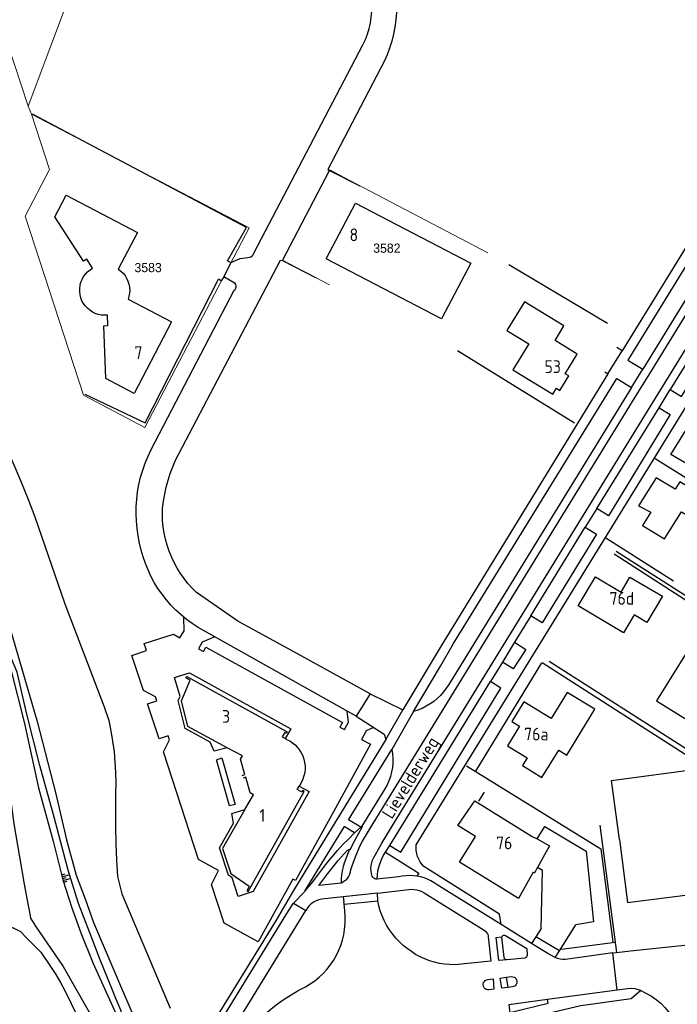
# Model space of a CAD drawing. Header units: metres. Extents: x 233829 to 239427, y 444283 to 448222.
# Tile 105 of 171: x 236852 to 236981, y 445576 to 445769. Entities that reach past the tile are written whole.
import ezdxf
from ezdxf.enums import TextEntityAlignment as Align

# ---------------------------------------------------------------- set-up
doc = ezdxf.new("R2010")
doc.units = ezdxf.units.M
doc.header["$MEASUREMENT"] = 0
for name, color, linetype in [('DAKRAND', 4, 'Continuous'), ('Goud-kadastrale grenzen', 13, 'Continuous'), ('HEG', 253, 'Continuous'), ('HEK', 253, 'Continuous'), ('HOOFDGEBOUW', 4, 'Continuous'), ('HUISNUMMER', 253, 'Continuous'), ('INSTEEKSLOOT', 153, 'Continuous'), ('KANTVERH', 253, 'Continuous'), ('KNTGESLVERH', 253, 'Continuous'), ('KNTONVERHARD', 253, 'Continuous'), ('KNTOPENVERH', 253, 'Continuous'), ('MUUR', 253, 'Continuous'), ('OVLIJNOBJ', 253, 'Continuous'), ('STRAATNAAM', 253, 'Continuous'), ('TALUD', 253, 'Continuous')]:
    doc.layers.add(name, color=color, linetype=linetype)
doc.layers.add('G01 kadestrale perceelsgrens', color=73, linetype='Continuous', lineweight=0)
doc.layers.add('Z01 perceelnummer', color=73, linetype='Continuous', lineweight=13)
doc.styles.get("Standard").update_dxf_attribs({"font": 'iso.shx'})
doc.styles.add('Styledgn001', font='dgn001.shx')

# ---------------------------------------------------------------- blocks, each defined once
blk = doc.blocks.new('TA', base_point=(75009.5, 300012))
for p, q in [((75009.5, 300012.5), (75010, 300012.5)), ((75009.5, 300012.25), (75010.5, 300012.25)), ((75009.5, 300012), (75010, 300012)), ((75009.5, 300011.75), (75010.5, 300011.75)), ((75009.5, 300011.5), (75010, 300011.5))]:
    blk.add_line(p, q)
blk = doc.blocks.new('A$C1532452F')
at = {"layer": 'G01 kadestrale perceelsgrens'}
for p, q in [((236854.739, 445750.738), (236854.116, 445752.301)), ((236854.739, 445750.738), (236858.291, 445739.861)), ((236854.739, 445750.738), (236897.441, 445728.423)), ((236853.485, 445730.708), (236858.291, 445739.861)), ((236913.309, 445739.77), (236917.204, 445737.731)), ((236917.204, 445737.731), (236944.304, 445723.545)), ((236897.441, 445728.423), (236876.978, 445689.283))]:
    blk.add_line(p, q, dxfattribs=at)
at = {"layer": 'G01 kadestrale perceelsgrens', "flags": 128}
for points in [[(236854.116, 445752.301), (236850.004, 445764.8), (236841.16, 445768.421), (236833.003, 445793.615), (236839.781, 445811.703)], [(236839.781, 445811.703), (236871.909, 445799.697), (236854.116, 445752.301)], [(236913.2, 445717.255), (236904.019, 445722.07), (236913.309, 445739.77)], [(236876.978, 445689.283), (236864.962, 445695.566), (236853.485, 445730.708)]]:
    blk.add_lwpolyline(points, dxfattribs=at)
at = {"layer": 'Z01 perceelnummer', "linetype": 'Continuous', "lineweight": 13, "style": 'Styledgn001'}
for s, p in [('3582', (236924.486, 445724.431)), ('3583', (236877.632, 445720.62))]:
    blk.add_text(s, height=1.8, dxfattribs=at).set_placement(p, align=Align.MIDDLE_CENTER)

msp = doc.modelspace()

# ---------------------------------------------------------------- linework, layer by layer
at = {"layer": 'DAKRAND'}
for p, q in [((236953.03, 445609.07), (236953.95, 445608.56)), ((236953.2, 445602.01), (236953.43, 445601.88)), ((236954.03, 445602.96), (236953.43, 445601.88))]:
    msp.add_line(p, q, dxfattribs=at)
for points in [[(236970.15, 445608.42), (236968.54, 445620.02), (236993.98, 445623.43), (236995.37, 445611.58)], [(236953.95, 445608.56), (236956.39, 445607.2), (236954.03, 445602.96)]]:
    msp.add_lwpolyline(points, dxfattribs=at)
at = {"layer": 'HEG'}
for p, q in [((236948.41, 445721.24), (236967.77, 445709.75)), ((236961.3, 445690.12), (236938.35, 445704.29)), ((236967.48, 445667.59), (236980.73, 445659.17))]:
    msp.add_line(p, q, dxfattribs=at)
for points in [[(236893.2, 445721.95), (236896.92, 445728.46), (236854.92, 445750.71)], [(236865.22, 445695.79), (236877.05, 445690.14), (236891.46, 445718.36)], [(236977.14, 445683.18), (236992.28, 445673.76), (237004.61, 445665.87)], [(236956.36, 445643.43), (236984.03, 445625.77), (236992.29, 445627.02), (236991.83, 445631.18), (237000.05, 445644.47), (236969.06, 445664.41)]]:
    msp.add_lwpolyline(points, dxfattribs=at)
at = {"layer": 'HEK'}
msp.add_line((236969.49, 445664.98), (237001.41, 445644.61), dxfattribs=at)
msp.add_lwpolyline([(236954.95, 445643.17), (236983.76, 445624.71), (236993.01, 445625.98), (236993.33, 445627.45), (237011.65, 445629.39)], dxfattribs=at)
at = {"layer": 'HOOFDGEBOUW'}
for p, q in [((236904.82, 445628.09), (236904.55, 445628.24)), ((236907.39, 445619.11), (236907.3, 445618.93))]:
    msp.add_line(p, q, dxfattribs=at)
for points in [[(236859.35, 445730.59), (236861.55, 445734.83), (236875.54, 445727.51), (236871.78, 445720.31)], [(236912.6, 445722.31), (236918.32, 445733.28), (236940.94, 445721.47), (236935.24, 445710.54), (236912.6, 445722.31)], [(236866.75, 445720.5), (236865.61, 445722.29), (236864.94, 445721.86), (236859.35, 445730.59)], [(236869.66, 445711.3), (236869.05, 445711.27), (236868.43, 445711.32), (236867.83, 445711.44), (236867.25, 445711.64), (236866.69, 445711.9), (236866.18, 445712.24), (236865.71, 445712.64), (236865.29, 445713.09), (236864.93, 445713.59), (236864.64, 445714.13), (236864.42, 445714.7), (236864.27, 445715.3), (236864.2, 445715.91), (236864.2, 445716.53), (236864.29, 445717.14), (236864.44, 445717.73), (236864.67, 445718.3), (236864.97, 445718.84), (236865.33, 445719.34), (236865.76, 445719.78), (236866.23, 445720.17), (236866.75, 445720.5)], [(236871.78, 445720.31), (236872.27, 445719.95), (236872.71, 445719.53), (236873.1, 445719.06), (236873.42, 445718.54), (236873.68, 445717.98), (236873.87, 445717.4), (236873.98, 445716.8), (236874.02, 445716.19), (236873.99, 445715.58), (236873.87, 445714.98), (236873.69, 445714.4)], [(236873.69, 445714.4), (236882.21, 445709.96), (236874.9, 445695.94), (236869.34, 445698.86), (236868.93, 445709.22), (236869.74, 445709.25), (236869.66, 445711.3)], [(236948.04, 445708.27), (236952.32, 445705.66), (236949.23, 445700.58), (236957.06, 445695.8), (236957.77, 445696.96), (236958.45, 445696.54), (236960.19, 445699.37), (236959.49, 445699.79), (236961.85, 445703.65), (236957.5, 445706.33), (236959.24, 445709.18), (236951.49, 445713.9), (236948.04, 445708.27)], [(236994.79, 445683.55), (236993.22, 445680.85), (236989.07, 445683.27), (236987.02, 445680), (236980.22, 445683.95), (236983.9, 445689.82), (236987.49, 445687.45), (236987.93, 445688.15), (236990.27, 445686.8), (236990.15, 445686.61), (236994.79, 445683.55)], [(236990.86, 445673.21), (236981.97, 445678.57), (236981.07, 445677.13), (236977.32, 445679.4), (236973.89, 445673.9), (236976.28, 445672.65), (236974.63, 445670.01), (236978.95, 445667.4), (236982.28, 445672.73), (236988.3, 445669.1), (236990.86, 445673.21)], [(236973.01, 445652.49), (236970.94, 445649), (236962.05, 445654.28), (236965.43, 445659.97), (236970.45, 445656.99)], [(236970.45, 445656.99), (236972.18, 445659.91), (236978.55, 445656.16), (236975.51, 445651.01), (236973.01, 445652.49)], [(236995.11, 445644.58), (236986.38, 445650.02), (236977.42, 445635.65), (236986.15, 445630.21), (236995.11, 445644.58)], [(236893.16, 445626.46), (236885.4, 445630.6), (236884.18, 445635.64), (236885.91, 445639.67), (236885.03, 445640.16), (236885.2, 445640.45), (236904.89, 445629.58), (236904.73, 445629.28), (236904.43, 445629.45), (236903.95, 445628.57), (236904.55, 445628.24)], [(236951.38, 445635.46), (236949.02, 445631.61), (236950.52, 445630.67), (236948.19, 445626.84), (236952.03, 445624.47), (236951.09, 445622.94), (236954.93, 445620.58), (236958.23, 445625.95), (236959.78, 445625.01), (236965.28, 445633.99), (236959.88, 445637.3), (236956.75, 445632.18), (236951.38, 445635.46)], [(236896.11, 445621.02), (236896.64, 445621.17), (236895.77, 445624.21), (236896.13, 445624.88), (236893.16, 445626.46)], [(236904.82, 445628.09), (236905.42, 445627.78), (236905.97, 445627.42), (236906.48, 445626.99), (236906.95, 445626.52), (236907.36, 445625.99), (236907.7, 445625.43), (236907.99, 445624.83), (236908.21, 445624.2), (236908.35, 445623.55), (236908.43, 445622.89), (236908.43, 445622.22), (236908.36, 445621.56), (236908.22, 445620.91), (236908.01, 445620.28), (236907.73, 445619.68), (236907.39, 445619.11)], [(236896.63, 445614.32), (236898.31, 445617.23), (236897.66, 445617.61), (236896.79, 445620.65), (236896.26, 445620.49)], [(236896.63, 445614.32), (236892.24, 445606.71), (236893.87, 445601.78), (236897.47, 445599.28), (236896.98, 445598.4), (236897.27, 445598.23), (236908.24, 445617.88), (236907.95, 445618.04), (236907.78, 445617.75), (236906.91, 445618.23), (236907.3, 445618.93)], [(236953.2, 445602.01), (236950.32, 445596.91), (236938.77, 445604.01), (236941.86, 445609.05), (236938.41, 445611.17), (236941.73, 445616.02), (236953.03, 445609.07)], [(236970.15, 445608.42), (236971.7, 445596.1), (236996.99, 445599.27), (236995.37, 445611.58)]]:
    msp.add_lwpolyline(points, dxfattribs=at)
at = {"layer": 'INSTEEKSLOOT'}
for points in [[(236776.73, 445882.41), (236776.08, 445882.27), (236775.78, 445881.87), (236775.7, 445881.36), (236775.71, 445880.91), (236775.77, 445880.46), (236780.36, 445866.66), (236789.67, 445838.63), (236800.63, 445805.96), (236818.13, 445752.22), (236834.36, 445703.16), (236844.04, 445673.88), (236847.87, 445660.57), (236848.62, 445656.47), (236855.84, 445631.59), (236859.49, 445617.38), (236861.62, 445608.39), (236863.54, 445601.46), (236865.26, 445596.83), (236866.92, 445592.15), (236872.77, 445578.39), (236874.89, 445573.57)], [(236847.93, 445689.43), (236849.52, 445685.94), (236851.07, 445682.42), (236852.56, 445678.89), (236854.01, 445675.34), (236855.4, 445671.76)], [(236855.4, 445671.76), (236861.28, 445654.67), (236869.01, 445634.47), (236869.9, 445631.76)], [(236869.9, 445631.76), (236870.32, 445629.74), (236870.67, 445627.71), (236870.94, 445625.67), (236871.13, 445623.62), (236871.25, 445621.56), (236871.29, 445619.5), (236871.26, 445617.44)], [(236871.26, 445617.44), (236871.2, 445614.19), (236871.21, 445610.93), (236871.29, 445607.68), (236871.43, 445604.42), (236871.64, 445601.17)], [(236871.64, 445601.17), (236872.48, 445597.82), (236881.93, 445575.35)]]:
    msp.add_lwpolyline(points, dxfattribs=at)
at = {"layer": 'KANTVERH'}
for p, q in [((236898.4, 445723.42), (236919.8, 445764.3)), ((236904.02, 445722.03), (236913.21, 445739.64)), ((236913.21, 445739.64), (236919.15, 445736.64)), ((236893.87, 445721.62), (236892.5, 445718.79)), ((236893.2, 445721.95), (236893.87, 445721.62)), ((236904.02, 445722.03), (236910.59, 445718.62)), ((236894.72, 445717.52), (236892.5, 445718.79)), ((236878.23, 445684.94), (236894.53, 445716.18)), ((236918.49, 445632.63), (236887.43, 445650.05)), ((236921.22, 445636.99), (236918.49, 445632.63)), ((236918.49, 445632.63), (236923.95, 445629.08)), ((236907.28, 445618.94), (236907.3, 445618.93)), ((236966.26, 445611.25), (236969.57, 445586.3)), ((236968.85, 445586.23), (236969.57, 445586.3))]:
    msp.add_line(p, q, dxfattribs=at)
for points in [[(236919.8, 445764.3), (236920.28, 445765.33), (236920.68, 445766.4), (236921.01, 445767.49), (236921.26, 445768.59), (236921.43, 445769.72), (236921.53, 445770.85), (236921.55, 445771.99), (236921.48, 445773.13), (236921.35, 445774.26), (236921.13, 445775.37), (236920.84, 445776.47), (236920.47, 445777.55), (236920.03, 445778.6), (236919.52, 445779.62), (236918.94, 445780.59), (236918.29, 445781.53), (236917.58, 445782.42), (236916.81, 445783.26), (236915.99, 445784.04), (236915.11, 445784.77)], [(236925.01, 445780.39), (236925.43, 445779.03), (236925.78, 445777.66), (236926.05, 445776.27), (236926.25, 445774.87), (236926.37, 445773.45), (236926.41, 445772.04), (236926.37, 445770.62), (236926.25, 445769.21), (236926.06, 445767.8), (236925.79, 445766.41), (236925.45, 445765.03), (236925.02, 445763.68), (236924.53, 445762.35), (236923.96, 445761.05), (236923.33, 445759.79)], [(236923.33, 445759.79), (236912.87, 445739.86), (236913.21, 445739.64)], [(236897.21, 445722.63), (236897.51, 445722.66), (236897.8, 445722.76), (236898.05, 445722.93), (236898.25, 445723.15), (236898.4, 445723.42)], [(236883.01, 445682.84), (236903.6, 445722.05), (236904.02, 445722.03)], [(236893.87, 445721.62), (236895.7, 445722.39), (236897.21, 445722.63)], [(236892.5, 445718.79), (236891.98, 445718.01), (236891.46, 445718.36)], [(236894.53, 445716.18), (236894.7, 445716.35), (236894.83, 445716.57), (236894.9, 445716.81), (236894.9, 445717.06), (236894.84, 445717.3), (236894.72, 445717.52)], [(236875.96, 445666.57), (236875.67, 445667.99), (236875.46, 445669.43), (236875.33, 445670.88), (236875.27, 445672.33), (236875.3, 445673.78), (236875.4, 445675.23), (236875.58, 445676.67), (236875.83, 445678.1), (236876.16, 445679.52), (236876.57, 445680.91), (236877.05, 445682.28), (236877.61, 445683.63), (236878.23, 445684.94)], [(236880.45, 445673.45), (236880.64, 445674.83), (236880.89, 445676.2), (236881.2, 445677.56), (236881.57, 445678.91), (236881.99, 445680.24), (236882.48, 445681.55), (236883.01, 445682.84)], [(236887.12, 445656.88), (236886.26, 445657.76), (236885.44, 445658.67), (236884.68, 445659.64), (236883.98, 445660.64), (236883.34, 445661.69), (236882.75, 445662.77), (236882.23, 445663.88), (236881.77, 445665.02), (236881.38, 445666.18), (236881.05, 445667.36), (236880.79, 445668.56), (236880.6, 445669.77), (236880.48, 445670.99), (236880.43, 445672.22), (236880.45, 445673.45)], [(236887.43, 445650.05), (236886.27, 445650.8), (236885.16, 445651.62), (236884.1, 445652.5), (236883.08, 445653.43), (236882.12, 445654.42), (236881.21, 445655.46), (236880.36, 445656.54), (236879.57, 445657.68), (236878.85, 445658.85), (236878.19, 445660.07), (236877.61, 445661.31), (236877.09, 445662.59), (236876.64, 445663.9), (236876.26, 445665.22), (236875.96, 445666.57)], [(236921.22, 445636.99), (236906.37, 445645.16), (236895.24, 445651.3), (236887.12, 445656.88)], [(236921.85, 445630.44), (236920.45, 445629.74), (236919.54, 445628.09), (236921.27, 445627.14), (236913.27, 445612.55), (236906.58, 445600.4), (236906.04, 445600.7), (236899.26, 445588.35), (236892.55, 445592.05), (236890.05, 445599.62), (236891.44, 445602.4), (236887.51, 445604.51), (236880.64, 445625.62), (236881.8, 445627.98), (236881.55, 445628.78), (236879.78, 445628.22), (236877.53, 445635.07), (236879.32, 445635.65), (236879.05, 445636.42), (236876.71, 445637.66), (236874.42, 445644.55), (236877.29, 445645.49), (236876.87, 445646.89), (236882.59, 445648.71), (236883.87, 445648.01), (236884.68, 445649.4), (236884.67, 445652.02)], [(236890.7, 445648.22), (236888.23, 445647.16), (236887.49, 445645.86), (236888.51, 445645.31), (236888.98, 445646.16), (236915.78, 445631.41), (236915.27, 445630.45), (236916.15, 445630), (236916.96, 445631.47), (236916.68, 445633.64)], [(236893.16, 445626.46), (236890.58, 445625.79), (236889.84, 445627.55), (236884.88, 445630.19), (236883.55, 445635.7), (236883.89, 445636.49), (236882.81, 445640.19), (236885.74, 445641.14), (236905.61, 445630.17), (236904.55, 445628.24)], [(236891.07, 445624.06), (236892.12, 445624.44), (236894.73, 445615.33), (236893.61, 445615.06), (236891.07, 445624.06)], [(236907.3, 445618.93), (236909.21, 445617.86), (236898.26, 445598.26), (236895.32, 445597.28), (236894.11, 445600.94), (236893.4, 445601.43), (236891.61, 445606.83), (236894.39, 445611.64), (236894.09, 445613.53), (236896.63, 445614.32)], [(236953.95, 445608.56), (236955.47, 445611.03), (236963.62, 445606.16), (236965.05, 445592.29), (236961.56, 445591.73)], [(236954.74, 445590.98), (236955.02, 445602.39), (236954.03, 445602.96)], [(236969.57, 445586.3), (236972.32, 445586.59), (236989.74, 445588.46), (237001.05, 445590.09), (237001.42, 445590.13)], [(236974.31, 445578.85), (236975.33, 445578.33), (236976.39, 445577.75), (236977.36, 445577.07), (236978.29, 445576.29), (236979.06, 445575.51), (236979.83, 445574.57), (236980.61, 445573.64), (236981.08, 445572.84), (236981.92, 445571.26), (236982.62, 445568.91)]]:
    msp.add_lwpolyline(points, dxfattribs=at)
at = {"layer": 'KNTGESLVERH'}
for p, q in [((236919.39, 445610.89), (236919.6, 445611.09)), ((236918.16, 445609.74), (236919.39, 445610.89)), ((236915.69, 445599.97), (236915.54, 445599.91)), ((236926.76, 445601.13), (236922.57, 445600.7)), ((236946.9, 445591.79), (236934.38, 445599.56)), ((236922.62, 445597.91), (236915.93, 445597.22)), ((236922.62, 445597.91), (236928.77, 445598.63)), ((236922.69, 445596.43), (236922.62, 445597.91)), ((236931.81, 445597.99), (236943.59, 445590.64)), ((236906.19, 445595.94), (236908.6, 445594.54)), ((236915.93, 445597.22), (236911.66, 445596.76)), ((236915.93, 445597.22), (236916.04, 445596.24)), ((236916.11, 445595.75), (236916.04, 445596.24)), ((236916.11, 445595.75), (236922.69, 445596.43)), ((236952.84, 445588.04), (236946.9, 445591.79)), ((236947.06, 445589.27), (236947.07, 445589.35)), ((236954.74, 445586.85), (236952.84, 445588.04)), ((236968.85, 445586.23), (236960.47, 445585.07)), ((236969.66, 445578.88), (236968.85, 445586.23)), ((236951.54, 445585.2), (236948.06, 445584.87)), ((236957.53, 445585.31), (236957.37, 445585.39)), ((236947.91, 445581.43), (236948.92, 445581.55)), ((236949.16, 445579.55), (236948.21, 445579.42)), ((236969.66, 445578.88), (236956.03, 445577.04)), ((236956.03, 445577.04), (236948.4, 445576.01))]:
    msp.add_line(p, q, dxfattribs=at)
for points in [[(237042.7, 445808.4), (237009.6, 445754.34), (236975.95, 445699.69), (236973.7, 445696.03), (236938.07, 445638.17), (236921.23, 445610.73)], [(236922.17, 445605.38), (236923.53, 445607.74), (236925.92, 445611.74), (236976.7, 445694.18), (237045.94, 445806.42)], [(236912.72, 445603.78), (236913.73, 445605.04), (236914.78, 445606.26), (236915.87, 445607.46), (236917, 445608.61), (236918.16, 445609.74)], [(236921.23, 445610.73), (236920.42, 445609.43), (236919.67, 445608.1), (236919, 445606.74), (236918.39, 445605.34), (236917.84, 445603.92), (236917.37, 445602.47)], [(236915.54, 445599.91), (236911.13, 445599.41), (236912.92, 445601.78), (236914.94, 445604.33), (236916.71, 445606.3), (236917.14, 445606.54)], [(236921.61, 445601.23), (236921.47, 445601.75), (236921.39, 445602.29), (236921.36, 445602.83), (236921.41, 445603.37), (236921.51, 445603.9), (236921.67, 445604.42), (236921.9, 445604.91), (236922.17, 445605.38)], [(236908.48, 445598.36), (236909.71, 445599.81), (236912.72, 445603.78)], [(236917.37, 445602.47), (236917.29, 445602.03), (236917.15, 445601.6), (236916.95, 445601.2), (236916.7, 445600.83), (236916.41, 445600.5), (236916.07, 445600.21), (236915.69, 445599.97)], [(236930.39, 445601.25), (236929.67, 445601.34), (236928.94, 445601.38), (236928.21, 445601.35), (236927.48, 445601.27), (236926.76, 445601.13)], [(236922.57, 445600.7), (236922.33, 445600.69), (236922.11, 445600.75), (236921.9, 445600.87), (236921.73, 445601.03), (236921.61, 445601.23)], [(236934.38, 445599.56), (236933.77, 445599.97), (236933.14, 445600.33), (236932.49, 445600.64), (236931.8, 445600.9), (236931.11, 445601.11), (236930.39, 445601.25)], [(236906.19, 445595.94), (236908.4, 445598.26), (236908.48, 445598.36)], [(236928.77, 445598.63), (236929.29, 445598.68), (236929.82, 445598.66), (236930.35, 445598.58), (236930.85, 445598.44), (236931.34, 445598.24), (236931.81, 445597.99)], [(236911.66, 445596.76), (236911.12, 445596.63), (236910.6, 445596.43), (236910.1, 445596.16), (236909.65, 445595.84), (236909.24, 445595.45), (236908.89, 445595.02), (236908.6, 445594.54)], [(236916.18, 445590.81), (236916.28, 445592.05), (236916.3, 445593.28), (236916.24, 445594.52), (236916.11, 445595.75)], [(236927.71, 445587.69), (236926.95, 445588.38), (236926.24, 445589.13), (236925.58, 445589.92), (236924.98, 445590.75), (236924.44, 445591.63), (236923.96, 445592.54), (236923.54, 445593.48), (236923.19, 445594.44), (236922.91, 445595.43), (236922.69, 445596.43)], [(236908.49, 445579.56), (236909.42, 445580.11), (236910.32, 445580.73), (236911.17, 445581.42), (236911.96, 445582.16), (236912.7, 445582.96), (236913.38, 445583.81), (236914, 445584.71), (236914.54, 445585.65), (236915.02, 445586.63), (236915.42, 445587.64), (236915.75, 445588.68), (236916.01, 445589.74), (236916.18, 445590.81)], [(236943.59, 445590.64), (236943.85, 445590.45), (236944.06, 445590.22), (236944.23, 445589.95), (236944.34, 445589.66), (236944.39, 445589.35)], [(236947.07, 445589.35), (236947.15, 445589.5), (236947.27, 445589.62), (236947.43, 445589.68), (236947.6, 445589.7), (236947.77, 445589.65)], [(236944.39, 445589.35), (236944.9, 445584.59), (236937.8, 445583.87)], [(236948.06, 445584.87), (236946.45, 445584.72), (236945.92, 445589.21), (236947.07, 445589.35)], [(236947.77, 445589.65), (236951.93, 445587.05), (236951.99, 445585.72)], [(236937.8, 445583.87), (236936.8, 445583.9), (236935.8, 445583.99), (236934.81, 445584.15), (236933.83, 445584.37), (236932.87, 445584.66), (236931.93, 445585.02), (236931.02, 445585.43), (236930.13, 445585.91), (236929.29, 445586.45), (236928.47, 445587.04), (236927.71, 445587.69)], [(236957.37, 445585.39), (236956.05, 445586.1), (236954.74, 445586.85)], [(236951.99, 445585.72), (236951.96, 445585.54), (236951.87, 445585.37), (236951.72, 445585.26), (236951.54, 445585.2)], [(236960.47, 445585.07), (236959.98, 445584.96), (236959.48, 445584.91), (236958.98, 445584.92), (236958.48, 445584.99), (236958, 445585.12), (236957.53, 445585.31)], [(236944.51, 445578.96), (236944.25, 445578.97), (236944, 445579.04), (236943.77, 445579.18), (236943.59, 445579.37), (236943.47, 445579.6), (236943.4, 445579.85), (236943.41, 445580.11), (236943.48, 445580.37), (236943.62, 445580.59), (236943.8, 445580.78), (236944.04, 445580.9), (236944.29, 445580.97)], [(236944.29, 445580.97), (236945.32, 445581.1), (236945.51, 445579.1), (236944.51, 445578.96)], [(236948.21, 445579.42), (236947.02, 445579.26), (236946.75, 445581.26), (236947.91, 445581.43)], [(236948.92, 445581.55), (236949.2, 445581.54), (236949.47, 445581.45), (236949.7, 445581.29), (236949.88, 445581.07), (236949.99, 445580.81), (236950.02, 445580.53), (236949.98, 445580.25), (236949.86, 445579.99), (236949.67, 445579.78), (236949.43, 445579.63), (236949.16, 445579.55)], [(236896.15, 445569.57), (236897.17, 445570.8), (236898.25, 445571.98), (236899.38, 445573.11), (236900.55, 445574.2), (236901.78, 445575.23), (236903.04, 445576.21), (236904.35, 445577.14), (236905.69, 445578.01), (236907.07, 445578.81), (236908.49, 445579.56)], [(236974.31, 445578.85), (236973.22, 445579.14), (236972.25, 445579.22), (236969.66, 445578.88)]]:
    msp.add_lwpolyline(points, dxfattribs=at)
at = {"layer": 'KNTONVERHARD'}
for points in [[(236847.6, 445638.53), (236849.78, 445622.92), (236851.3, 445611.51), (236852.36, 445605.06), (236853.34, 445599.71), (236854.04, 445595.86), (236854.39, 445593.86), (236854.56, 445593.01)], [(236846.31, 445591.58), (236846.66, 445591.62), (236847.41, 445591.79), (236848.71, 445591.82), (236849.92, 445591.6), (236851.14, 445591.13), (236852.61, 445590.41), (236853.85, 445589.13), (236856.57, 445586.34)], [(236854.56, 445593.01), (236855.5, 445591.43), (236860.96, 445583.53), (236866.09, 445574.57), (236869.42, 445569.78)], [(236856.57, 445586.34), (236858.45, 445583.57), (236859.49, 445581.99), (236860.43, 445580.41), (236861.32, 445578.82), (236865.07, 445571.08), (236865.71, 445569.39), (236866.77, 445567.26), (236868.02, 445565.18), (236872.36, 445560.21), (236873.28, 445559.23), (236874.3, 445558.6), (236875.72, 445557.93), (236877.3, 445557.27), (236879.52, 445556.96)]]:
    msp.add_lwpolyline(points, dxfattribs=at)
at = {"layer": 'KNTOPENVERH'}
for p, q in [((236989.44, 445711.86), (236980.08, 445696.73)), ((236967.86, 445699.77), (236970.67, 445704.28)), ((236970.67, 445704.28), (236969.63, 445704.93)), ((236967.23, 445700.17), (236967.86, 445699.77)), ((236972.52, 445697.08), (236974.73, 445700.68)), ((236972.52, 445697.08), (236936.64, 445638.84)), ((236977.91, 445693.11), (236980.08, 445696.73)), ((236965.71, 445673.4), (236977.91, 445693.11)), ((236965.71, 445673.4), (236963.42, 445669.7)), ((236952.72, 445652.35), (236963.42, 445669.7)), ((236952.72, 445652.35), (236949.51, 445647.12)), ((236949.51, 445647.12), (236947.15, 445643.26)), ((236947.15, 445643.26), (236944.81, 445639.43)), ((236925.08, 445607.29), (236944.81, 445639.43)), ((236921.22, 445636.99), (236927.59, 445633.87)), ((236924.31, 445628.08), (236927.59, 445633.87)), ((236929.73, 445633.57), (236925.43, 445626.11)), ((236923.95, 445629.08), (236924.31, 445628.08)), ((236924.1, 445618.39), (236919.6, 445611.09)), ((236924.2, 445605.95), (236925.08, 445607.29)), ((236917.14, 445606.54), (236916.11, 445603.82)), ((236887.64, 445560.44), (236908.6, 445594.54)), ((236958.35, 445586.61), (236961.56, 445591.73)), ((236954.74, 445590.98), (236953.7, 445589.36)), ((236947.52, 445585.31), (236947.06, 445589.27)), ((236953.7, 445589.36), (236952.84, 445588.04)), ((236958.35, 445586.61), (236953.7, 445589.36)), ((236957.53, 445585.31), (236958.35, 445586.61)), ((236947.91, 445581.43), (236948.21, 445579.42))]:
    msp.add_line(p, q, dxfattribs=at)
for points in [[(237034.9, 445817.86), (237039.79, 445816.66), (237001.73, 445754.78), (236970.67, 445704.28)], [(237046.66, 445814.89), (237041.74, 445816.14), (237003.51, 445754.01), (236971.8, 445702.47), (236974.73, 445700.68)], [(237042.7, 445808.4), (237040.7, 445807.97), (237009.68, 445757.52), (236974.73, 445700.68)], [(236930.26, 445607.43), (236981.81, 445691.01), (237046.22, 445795.79)], [(236980.08, 445696.73), (236982.3, 445695.35), (236991.67, 445710.5), (236989.44, 445711.86)], [(236967.86, 445699.77), (236936.18, 445648.16), (236935.12, 445646.42), (236927.59, 445633.87)], [(236929.73, 445633.57), (236935.01, 445642.45), (236937.58, 445646.88), (236969.6, 445698.84), (236972.52, 445697.08)], [(236977.91, 445693.11), (236980.11, 445691.78), (236967.95, 445671.96), (236965.71, 445673.4)], [(236963.42, 445669.7), (236965.65, 445668.33), (236954.95, 445650.94), (236952.72, 445652.35)], [(236949.51, 445647.12), (236951.74, 445645.72), (236949.3, 445641.92), (236947.15, 445643.26)], [(236925.08, 445607.29), (236927.22, 445605.94), (236928.67, 445608.29), (236946.86, 445638.12), (236944.81, 445639.43)], [(236936.64, 445638.84), (236936.15, 445638.1), (236935.61, 445637.39), (236935.02, 445636.72), (236934.38, 445636.11), (236933.69, 445635.54), (236932.96, 445635.03), (236932.2, 445634.57), (236931.4, 445634.17), (236930.58, 445633.84), (236929.73, 445633.57)], [(236924.31, 445628.08), (236908.39, 445602.12), (236905.97, 445598.09), (236902.73, 445592.66), (236884.73, 445563.34)], [(236919.39, 445610.89), (236916.98, 445612.33), (236925.43, 445626.11)], [(236925.43, 445626.11), (236925.57, 445625.23), (236925.64, 445624.34), (236925.64, 445623.45), (236925.56, 445622.57), (236925.41, 445621.69), (236925.19, 445620.82), (236924.89, 445619.98), (236924.53, 445619.17), (236924.1, 445618.39)], [(236918.16, 445609.74), (236916.13, 445610.97), (236908.38, 445598.42), (236908.48, 445598.36)], [(236917.14, 445606.54), (236917.28, 445606.47), (236918.27, 445608.4), (236919.72, 445610.97), (236919.6, 445611.09)], [(236931.73, 445603.15), (236931.35, 445603.59), (236931.01, 445604.08), (236930.74, 445604.59), (236930.52, 445605.13), (236930.36, 445605.69), (236930.26, 445606.27), (236930.23, 445606.85), (236930.26, 445607.43)], [(236922.57, 445600.7), (236922.62, 445601.49), (236922.73, 445602.28), (236922.91, 445603.05), (236923.15, 445603.81), (236923.44, 445604.55), (236923.79, 445605.27), (236924.2, 445605.95)], [(236924.2, 445605.95), (236930.76, 445601.85), (236930.39, 445601.25)], [(236916.11, 445603.82), (236915.89, 445603.06), (236915.72, 445602.28), (236915.61, 445601.5), (236915.55, 445600.71), (236915.54, 445599.91)], [(236946.9, 445591.79), (236946.62, 445593.83), (236931.73, 445603.15)], [(236885.82, 445562.93), (236905.15, 445594.48), (236906.19, 445595.94)], [(236948.06, 445584.87), (236947.86, 445584.89), (236947.7, 445584.98), (236947.57, 445585.13), (236947.52, 445585.31)], [(236974.31, 445578.85), (236972.43, 445577.19), (236962.53, 445575.85), (236943.04, 445571.23), (236938.43, 445570.36), (236935.67, 445569.96), (236930.88, 445569.65), (236926.72, 445569.32)], [(236948.4, 445576.01), (236948.63, 445574.54), (236956.14, 445576.32), (236956.03, 445577.04)]]:
    msp.add_lwpolyline(points, dxfattribs=at)
at = {"layer": 'MUUR'}
msp.add_line((236942.51, 445615.95), (236943.67, 445617.73), dxfattribs=at)
at = {"layer": 'OVLIJNOBJ'}
for p, q in [((236941.96, 445621.85), (236954.91, 445643.09)), ((236958.76, 445586.92), (236969.3, 445588.3))]:
    msp.add_line(p, q, dxfattribs=at)
for points in [[(236849.24, 445647.5), (236853.39, 445631.18), (236856.15, 445618.55), (236859.01, 445608.13), (236860.9, 445600.54), (236862.69, 445595.02), (236864.41, 445590.14), (236866.86, 445584.12), (236873.91, 445568.58), (236873.38, 445571.73), (236872.3, 445574.96), (236871.29, 445577.25), (236870.39, 445579.54), (236868.25, 445584.86), (236866.22, 445590.13), (236863.97, 445595.9), (236861.91, 445602.42), (236859.2, 445612.8), (236856.4, 445622.97), (236853.85, 445633), (236851.95, 445641.24), (236849.34, 445647.5)], [(236940.13, 445622.92), (236966.47, 445606.63), (236968.86, 445588.41)]]:
    msp.add_lwpolyline(points, dxfattribs=at)

# ---------------------------------------------------------------- block references
at = {"layer": 'Goud-kadastrale grenzen', "linetype": 'Continuous'}
msp.add_blockref('A$C1532452F', (0, 0), dxfattribs=at)
at = {"layer": 'TALUD', "xscale": 1.5, "yscale": 1.5, "rotation": 16.0134}
msp.add_blockref('TA', (236860.82, 445600.77), dxfattribs=at)

# ---------------------------------------------------------------- texts
at = {"layer": 'HUISNUMMER'}
for s, p in [('8', (236917.16, 445725.79)), ('7', (236874.94, 445702.69)), ('53', (236955.43, 445699.94)), ('76d', (236968.18, 445654.49)), ('3', (236892.14, 445631.34)), ('76a', (236951.42, 445627.87)), ('1', (236899.49, 445611.93)), ('76', (236945.91, 445606.53))]:
    msp.add_text(s, height=2.5, dxfattribs=at).set_placement(p)
at = {"layer": 'STRAATNAAM'}
msp.add_text('Lievelderweg', height=2.5, rotation=58.584, dxfattribs=at).set_placement((236925.48, 445612.31))

doc.saveas('drawing.dxf')
